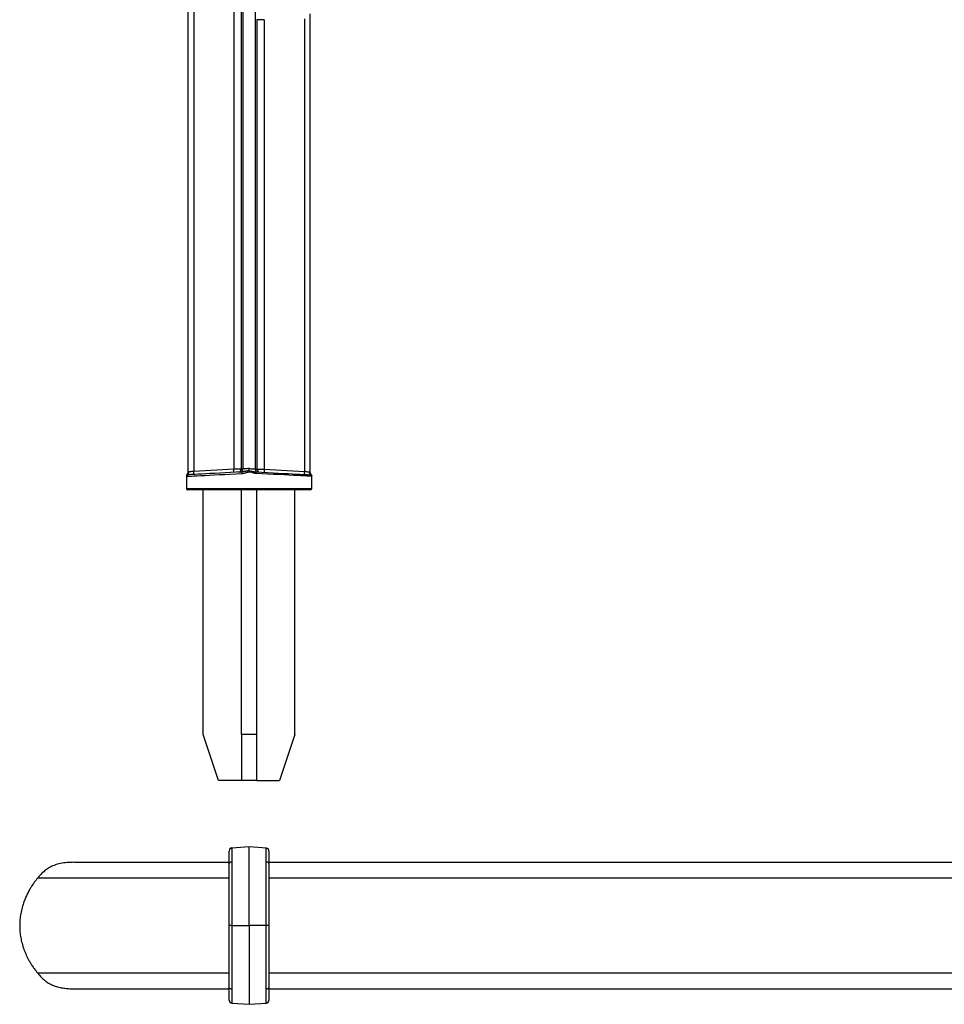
# Model space of a CAD drawing. Header units: millimetres. Extents: x 33 to 217, y 58 to 192.
# Tile 1 of 9: x 33 to 93, y 58 to 122. Entities that reach past the tile are written whole.
import ezdxf

# ---------------------------------------------------------------- set-up
doc = ezdxf.new("R2010")
doc.units = ezdxf.units.MM

msp = doc.modelspace()

# ---------------------------------------------------------------- linework, layer by layer
at = {"color": 7, "linetype": 'Continuous', "lineweight": 25}
for p, q in [((47.336, 167.441), (47.336, 92.644)), ((46.859, 167.096), (46.859, 92.629)), ((43.85, 166.583), (43.85, 92.442)), ((44.233, 166.633), (44.233, 92.491)), ((47.451, 166.547), (47.451, 92.65)), ((48.25, 166.547), (48.25, 92.65)), ((51.85, 92.442), (51.85, 122.421)), ((48.365, 122.034), (48.365, 92.644)), ((48.842, 122.034), (48.365, 122.034)), ((48.842, 122.034), (48.842, 92.629)), ((51.468, 122.085), (51.468, 92.491)), ((43.75, 92.216), (43.75, 91.381)), ((43.76, 92.193), (43.777, 92.173)), ((43.871, 92.273), (43.825, 92.284)), ((46.859, 92.629), (44.233, 92.491)), ((47.451, 92.65), (47.336, 92.644)), ((48.25, 92.65), (48.365, 92.644)), ((48.842, 92.629), (51.468, 92.491)), ((51.83, 92.273), (51.876, 92.284)), ((51.941, 92.193), (51.924, 92.173)), ((51.95, 91.381), (51.95, 92.216)), ((47.85, 91.281), (43.85, 91.281)), ((44.85, 75.281), (44.85, 91.281)), ((47.35, 75.281), (47.35, 91.281)), ((51.85, 91.281), (47.85, 91.281)), ((48.35, 75.281), (48.35, 91.281)), ((50.85, 75.281), (50.85, 91.281)), ((45.85, 72.281), (44.85, 75.281)), ((47.35, 75.281), (47.35, 72.281)), ((48.35, 75.281), (47.35, 75.281)), ((48.35, 72.281), (48.35, 75.281)), ((50.85, 75.281), (49.85, 72.281)), ((47.35, 72.281), (45.85, 72.281)), ((48.35, 72.281), (47.35, 72.281)), ((48.35, 72.281), (49.85, 72.281)), ((47.85, 67.942), (46.717, 67.862)), ((48.984, 67.862), (47.85, 67.942)), ((47.85, 67.942), (47.85, 67.942)), ((36.429, 66.928), (46.55, 66.928)), ((49.15, 66.928), (146.55, 66.928)), ((46.724, 62.792), (47.85, 62.792)), ((48.977, 62.792), (47.85, 62.792)), ((36.429, 58.656), (46.55, 58.656)), ((49.15, 58.656), (146.55, 58.656)), ((46.717, 57.722), (47.85, 57.642)), ((47.85, 57.642), (48.984, 57.722)), ((47.85, 57.642), (47.85, 57.642))]:
    msp.add_line(p, q, dxfattribs=at)
at = {"color": 8, "linetype": 'Continuous', "lineweight": 25}
for p, q in [((43.75, 91.381), (47.85, 91.381)), ((47.85, 91.381), (51.95, 91.381)), ((46.728, 67.864), (46.728, 67.863)), ((48.973, 67.863), (48.973, 67.864)), ((34.037, 65.914), (46.55, 65.914)), ((49.15, 65.914), (146.55, 65.914)), ((46.55, 59.671), (34.037, 59.671)), ((146.55, 59.671), (49.15, 59.671)), ((46.728, 57.721), (46.728, 57.721)), ((48.973, 57.721), (48.973, 57.721))]:
    msp.add_line(p, q, dxfattribs=at)
at = {"color": 7, "linetype": 'Continuous', "lineweight": 25, "flags": 128}
for points in [[(43.777, 92.173), (43.841, 92.176), (43.941, 92.181), (44.077, 92.188), (44.249, 92.197), (44.453, 92.207), (44.688, 92.219), (44.952, 92.233), (45.244, 92.248), (45.559, 92.264), (45.895, 92.281), (46.249, 92.299), (46.618, 92.318), (46.998, 92.337), (47.386, 92.357)], [(47.392, 92.457), (47.013, 92.437), (46.643, 92.418), (46.283, 92.399), (45.937, 92.381), (45.609, 92.364), (45.302, 92.348), (45.018, 92.333), (44.76, 92.319), (44.53, 92.307), (44.331, 92.297), (44.164, 92.288), (44.031, 92.281), (43.933, 92.276), (43.871, 92.273)], [(44.233, 92.491), (44.159, 92.486), (44.089, 92.48), (44.024, 92.475), (43.967, 92.47), (43.919, 92.467)], [(47.336, 92.644), (47.324, 92.644), (47.294, 92.643), (47.249, 92.641), (47.19, 92.639), (47.119, 92.637), (47.038, 92.635), (46.95, 92.632), (46.859, 92.629)], [(47.85, 92.681), (47.775, 92.675), (47.701, 92.67), (47.634, 92.664), (47.574, 92.66), (47.524, 92.656), (47.486, 92.653), (47.461, 92.651), (47.451, 92.65)], [(47.85, 92.681), (47.926, 92.675), (48, 92.67), (48.067, 92.664), (48.127, 92.66), (48.177, 92.656), (48.215, 92.653), (48.24, 92.651), (48.25, 92.65)], [(48.309, 92.457), (48.688, 92.437), (49.058, 92.418), (49.418, 92.399), (49.764, 92.381), (50.092, 92.364), (50.399, 92.348), (50.683, 92.333), (50.941, 92.319), (51.171, 92.307), (51.37, 92.297), (51.537, 92.288), (51.67, 92.281), (51.768, 92.276), (51.83, 92.273)], [(51.924, 92.173), (51.86, 92.176), (51.76, 92.181), (51.623, 92.188), (51.452, 92.197), (51.248, 92.207), (51.013, 92.219), (50.749, 92.233), (50.457, 92.248), (50.142, 92.264), (49.806, 92.281), (49.452, 92.299), (49.083, 92.318), (48.703, 92.337), (48.315, 92.357)], [(48.365, 92.644), (48.377, 92.644), (48.407, 92.643), (48.452, 92.641), (48.511, 92.639), (48.582, 92.637), (48.663, 92.635), (48.751, 92.632), (48.842, 92.629)], [(51.468, 92.491), (51.542, 92.486), (51.612, 92.48), (51.677, 92.475), (51.734, 92.47), (51.782, 92.467)], [(46.73, 66.952), (46.694, 66.948), (46.66, 66.941), (46.629, 66.93), (46.602, 66.916), (46.58, 66.9), (46.564, 66.882), (46.554, 66.862), (46.55, 66.842)], [(49.15, 66.842), (49.147, 66.862), (49.137, 66.882), (49.121, 66.9), (49.099, 66.916), (49.072, 66.93), (49.041, 66.94), (49.007, 66.948), (48.971, 66.952)], [(46.73, 58.633), (46.694, 58.637), (46.66, 58.644), (46.629, 58.655), (46.602, 58.669), (46.58, 58.685), (46.564, 58.703), (46.554, 58.722), (46.55, 58.743)], [(49.15, 58.742), (49.147, 58.722), (49.137, 58.703), (49.121, 58.684), (49.099, 58.668), (49.072, 58.654), (49.041, 58.644), (49.007, 58.636), (48.971, 58.632)]]:
    msp.add_lwpolyline(points, dxfattribs=at)
at = {"color": 7, "linetype": 'Continuous', "lineweight": 25}
for centre, radius, start, end in [((43.85, 92.216), 0.1, 131.81031, 180), ((43.86, 92.191), 0.0998, 110.74227, 178.8014), ((43.877, 92.173), 0.0996, 93.1775, 180.22024), ((43.718, 92.455), 0.201, 301.82508, 3.24103), ((43.087, 92.382), 1.151, 355.5229, 5.47565), ((45.713, 92.519), 1.151, 355.5229, 5.47565), ((47.136, 92.644), 0.2, 273.02503, 0.03318), ((47.251, 92.65), 0.2, 273.02499, 0.0332), ((47.612, 92.394), 0.229, 163.88614, 189.12566), ((48.45, 92.65), 0.2, 179.96817, 266.97455), ((48.089, 92.394), 0.229, 350.87337, 16.11483), ((48.565, 92.644), 0.2, 179.96819, 266.9745), ((49.989, 92.519), 1.152, 174.52781, 184.47193), ((52.615, 92.381), 1.152, 174.52781, 184.47193), ((51.983, 92.455), 0.201, 176.76015, 238.17522), ((51.824, 92.173), 0.0996, 359.78141, 86.82446), ((51.841, 92.191), 0.0998, 1.19707, 69.25926), ((51.85, 92.216), 0.1, 0, 48.18969), ((43.85, 91.381), 0.1, 180, 270), ((51.85, 91.381), 0.1, 270, 0), ((46.75, 67.666), 0.2, 96.62086, 179.99999), ((46.75, 67.665), 0.2, 96.4087, 179.99996), ((48.95, 67.665), 0.2, 1.03522, 83.41508), ((48.95, 67.665), 0.2, 0.00052, 83.58986), ((46.75, 57.92), 0.2, 180.00004, 263.5913), ((46.75, 57.919), 0.2, 181.03288, 263.41646), ((48.95, 57.92), 0.2, 276.40909, 359.99958), ((48.95, 57.919), 0.2, 276.62086, 359.99999)]:
    msp.add_arc(centre, radius, start, end, dxfattribs=at)
for points, knots in [([(43.75, 92.216), (43.751, 92.215), (43.752, 92.214), (43.757, 92.2), (43.76, 92.193)], [0, 0, 0, 0, 0.4979328, 1, 1, 1, 1]), ([(43.85, 92.443), (43.849, 92.425), (43.847, 92.391), (43.83, 92.347), (43.807, 92.314), (43.789, 92.294), (43.778, 92.286), (43.776, 92.284)], [0, 0, 0, 0, 0.291586, 0.554964, 0.776749, 0.95718, 1, 1, 1, 1]), ([(43.825, 92.284), (43.806, 92.287), (43.784, 92.291), (43.784, 92.29), (43.784, 92.29)], [0, 0, 0, 0, 0.899983, 1, 1, 1, 1]), ([(47.386, 92.357), (47.424, 92.361), (47.501, 92.369), (47.614, 92.401), (47.729, 92.439), (47.81, 92.451), (47.85, 92.457)], [0, 0, 0, 0, 0.241421, 0.487171, 0.742745, 1, 1, 1, 1]), ([(47.85, 92.532), (47.844, 92.532), (47.827, 92.531), (47.801, 92.528), (47.77, 92.524), (47.73, 92.518), (47.69, 92.511), (47.64, 92.5), (47.593, 92.49), (47.541, 92.479), (47.483, 92.467), (47.433, 92.46), (47.4, 92.458), (47.392, 92.457)], [0, 0, 0, 0, 0.040858, 0.105089, 0.169429, 0.234087, 0.364329, 0.429912, 0.561341, 0.67062, 0.779999, 0.944862, 1, 1, 1, 1]), ([(47.85, 92.532), (47.85, 92.535), (47.85, 92.541), (47.85, 92.556), (47.85, 92.577), (47.85, 92.609), (47.85, 92.644), (47.85, 92.669), (47.85, 92.681)], [0, 0, 0, 0, 0.0776395, 0.1556115, 0.353018, 0.5561324, 0.7741937, 1, 1, 1, 1]), ([(47.85, 92.457), (47.85, 92.463), (47.85, 92.474), (47.85, 92.491), (47.85, 92.506), (47.85, 92.518), (47.85, 92.526), (47.85, 92.53), (47.85, 92.532)], [0, 0, 0, 0, 0.198062, 0.401858, 0.599921, 0.803749, 0.901539, 1, 1, 1, 1]), ([(47.85, 92.532), (47.857, 92.532), (47.904, 92.528), (47.992, 92.516), (48.105, 92.491), (48.21, 92.467), (48.276, 92.46), (48.309, 92.457)], [0, 0, 0, 0, 0.040875, 0.298698, 0.56127, 0.779994, 1, 1, 1, 1]), ([(48.315, 92.357), (48.277, 92.361), (48.2, 92.369), (48.086, 92.401), (47.972, 92.439), (47.891, 92.451), (47.85, 92.457)], [0, 0, 0, 0, 0.241427, 0.487177, 0.742739, 1, 1, 1, 1]), ([(51.909, 92.303), (51.896, 92.317), (51.869, 92.346), (51.851, 92.397), (51.853, 92.43), (51.853, 92.442)], [0, 0, 0, 0, 0.370246, 0.757352, 1, 1, 1, 1]), ([(51.876, 92.284), (51.895, 92.287), (51.917, 92.291), (51.917, 92.29), (51.917, 92.29)], [0, 0, 0, 0, 0.899983, 1, 1, 1, 1]), ([(51.95, 92.216), (51.95, 92.215), (51.949, 92.214), (51.944, 92.2), (51.941, 92.193)], [0, 0, 0, 0, 0.497933, 1, 1, 1, 1]), ([(46.55, 66.842), (46.55, 66.917), (46.55, 67.077), (46.55, 67.28), (46.55, 67.472), (46.55, 67.629), (46.55, 67.652), (46.55, 67.665)], [0, 0, 0, 0, 0.155236, 0.327884, 0.500528, 0.735915, 1, 1, 1, 1]), ([(46.727, 67.864), (46.727, 67.864), (46.728, 67.864), (46.728, 67.864), (46.728, 67.864)], [0, 0, 0, 0, 0.617961, 1, 1, 1, 1]), ([(46.728, 67.863), (46.728, 67.86), (46.729, 67.853), (46.729, 67.785), (46.73, 67.651), (46.73, 67.437), (46.73, 67.212), (46.73, 67.036), (46.73, 66.952)], [0, 0, 0, 0, 0.132378, 0.264756, 0.500089, 0.672561, 0.845038, 1, 1, 1, 1]), ([(47.85, 66.996), (47.85, 67.135), (47.85, 67.411), (47.85, 67.707), (47.85, 67.905), (47.85, 67.93), (47.85, 67.942)], [0, 0, 0, 0, 0.251833, 0.5, 0.748167, 1, 1, 1, 1]), ([(48.971, 66.952), (48.971, 67.035), (48.971, 67.212), (48.971, 67.437), (48.971, 67.651), (48.972, 67.785), (48.972, 67.853), (48.973, 67.86), (48.973, 67.863)], [0, 0, 0, 0, 0.155085, 0.327495, 0.499899, 0.735139, 0.86757, 1, 1, 1, 1]), ([(48.973, 67.864), (48.973, 67.864), (48.973, 67.864), (48.973, 67.864), (48.974, 67.864)], [0, 0, 0, 0, 0.54136, 1, 1, 1, 1]), ([(49.15, 67.665), (49.15, 67.652), (49.15, 67.629), (49.15, 67.472), (49.15, 67.28), (49.15, 67.076), (49.15, 66.917), (49.15, 66.842)], [0, 0, 0, 0, 0.264185, 0.499479, 0.672055, 0.844635, 1, 1, 1, 1]), ([(47.85, 62.792), (47.85, 63.036), (47.85, 63.525), (47.85, 64.253), (47.85, 64.97), (47.85, 65.671), (47.85, 66.354), (47.85, 66.781), (47.85, 66.996)], [0, 0, 0, 0, 0.164547, 0.329422, 0.494974, 0.661598, 0.829758, 1, 1, 1, 1]), ([(36.429, 66.928), (36.271, 66.926), (35.956, 66.92), (35.513, 66.86), (35.183, 66.766), (34.953, 66.668), (34.809, 66.594), (34.668, 66.509), (34.498, 66.388), (34.286, 66.2), (34.127, 66.017), (34.037, 65.914)], [0, 0, 0, 0, 0.167396, 0.333577, 0.499801, 0.561928, 0.624309, 0.687003, 0.750072, 0.859172, 1, 1, 1, 1]), ([(46.55, 62.793), (46.55, 62.998), (46.55, 63.408), (46.55, 64.024), (46.55, 64.637), (46.55, 65.254), (46.55, 65.864), (46.55, 66.398), (46.55, 66.715), (46.55, 66.842)], [0, 0, 0, 0, 0.143382, 0.286764, 0.434315, 0.581864, 0.737508, 0.894443, 1, 1, 1, 1]), ([(46.73, 66.952), (46.73, 66.887), (46.73, 66.757), (46.73, 66.427), (46.729, 65.949), (46.729, 65.329), (46.728, 64.706), (46.726, 64.083), (46.725, 63.443), (46.724, 63.01), (46.724, 62.792), (46.724, 62.792)], [0, 0, 0, 0, 0.05281, 0.1056751, 0.2612699, 0.4181544, 0.5610272, 0.7048977, 0.8519072, 0.9999986, 1, 1, 1, 1]), ([(48.977, 62.792), (48.977, 62.792), (48.977, 63.106), (48.975, 63.734), (48.974, 64.53), (48.972, 65.32), (48.971, 66.104), (48.971, 66.669), (48.971, 66.952)], [0, 0, 0, 0, 0.000001, 0.213882, 0.42776, 0.550258, 0.775151, 1, 1, 1, 1]), ([(49.15, 66.842), (49.15, 66.671), (49.15, 66.329), (49.15, 65.78), (49.15, 65.206), (49.15, 64.518), (49.15, 63.712), (49.15, 63.1), (49.15, 62.792)], [0, 0, 0, 0, 0.141026, 0.28207, 0.427149, 0.572228, 0.784463, 1, 1, 1, 1]), ([(34.037, 65.914), (33.959, 65.817), (33.804, 65.623), (33.613, 65.344), (33.461, 65.086), (33.343, 64.852), (33.233, 64.612), (33.165, 64.446), (33.131, 64.364)], [0, 0, 0, 0, 0.211108, 0.423083, 0.56624, 0.709934, 0.854819, 1, 1, 1, 1]), ([(33.131, 64.364), (33.088, 64.234), (33.003, 63.978), (32.916, 63.582), (32.862, 63.187), (32.844, 62.789), (32.863, 62.388), (32.912, 62.001), (33.003, 61.609), (33.086, 61.358), (33.131, 61.221)], [0, 0, 0, 0, 0.129423, 0.255305, 0.378505, 0.499938, 0.624159, 0.750011, 0.862765, 1, 1, 1, 1]), ([(46.724, 62.792), (46.701, 62.792), (46.654, 62.792), (46.597, 62.792), (46.558, 62.793), (46.553, 62.793), (46.55, 62.793)], [0, 0, 0, 0, 0.249989, 0.499976, 0.749996, 1, 1, 1, 1]), ([(46.55, 58.743), (46.55, 58.914), (46.55, 59.255), (46.55, 59.805), (46.55, 60.378), (46.55, 61.066), (46.55, 61.873), (46.55, 62.484), (46.55, 62.793)], [0, 0, 0, 0, 0.141026, 0.28207, 0.427149, 0.572228, 0.784463, 1, 1, 1, 1]), ([(46.724, 62.792), (46.724, 62.792), (46.724, 62.478), (46.726, 61.85), (46.727, 61.054), (46.729, 60.264), (46.73, 59.48), (46.73, 58.915), (46.73, 58.633)], [0, 0, 0, 0, 0.000001, 0.213882, 0.42776, 0.550258, 0.775151, 1, 1, 1, 1]), ([(47.85, 62.792), (47.85, 62.548), (47.85, 62.059), (47.85, 61.332), (47.85, 60.614), (47.85, 59.913), (47.85, 59.23), (47.85, 58.803), (47.85, 58.588)], [0, 0, 0, 0, 0.164547, 0.329422, 0.494974, 0.661598, 0.829758, 1, 1, 1, 1]), ([(48.971, 58.632), (48.971, 58.763), (48.971, 59.088), (48.972, 59.636), (48.973, 60.325), (48.974, 61.095), (48.975, 61.938), (48.977, 62.508), (48.977, 62.792), (48.977, 62.792)], [0, 0, 0, 0, 0.105682, 0.261949, 0.418215, 0.611935, 0.806275, 0.999999, 1, 1, 1, 1]), ([(49.15, 62.792), (49.148, 62.792), (49.143, 62.792), (49.104, 62.792), (49.047, 62.792), (49, 62.792), (48.977, 62.792)], [0, 0, 0, 0, 0.2500005, 0.5000111, 0.7500038, 1, 1, 1, 1]), ([(49.15, 62.792), (49.15, 62.587), (49.15, 62.177), (49.15, 61.56), (49.15, 60.947), (49.15, 60.33), (49.15, 59.72), (49.15, 59.187), (49.15, 58.87), (49.15, 58.742)], [0, 0, 0, 0, 0.143382, 0.286764, 0.434315, 0.581864, 0.737508, 0.894443, 1, 1, 1, 1]), ([(33.131, 61.221), (33.18, 61.101), (33.279, 60.86), (33.431, 60.552), (33.582, 60.292), (33.725, 60.078), (33.877, 59.87), (33.984, 59.737), (34.037, 59.671)], [0, 0, 0, 0, 0.211065, 0.423164, 0.566356, 0.710077, 0.854919, 1, 1, 1, 1]), ([(34.037, 59.671), (34.118, 59.576), (34.277, 59.388), (34.538, 59.162), (34.811, 58.983), (35.101, 58.848), (35.409, 58.752), (35.72, 58.694), (36.061, 58.662), (36.297, 58.658), (36.429, 58.656)], [0, 0, 0, 0, 0.128311, 0.254128, 0.377887, 0.500054, 0.625335, 0.750091, 0.859542, 1, 1, 1, 1]), ([(46.55, 57.92), (46.55, 57.932), (46.55, 57.955), (46.55, 58.112), (46.55, 58.304), (46.55, 58.508), (46.55, 58.667), (46.55, 58.743)], [0, 0, 0, 0, 0.264185, 0.499479, 0.672055, 0.844635, 1, 1, 1, 1]), ([(46.73, 58.633), (46.73, 58.549), (46.73, 58.373), (46.73, 58.147), (46.73, 57.933), (46.729, 57.8), (46.729, 57.732), (46.728, 57.725), (46.728, 57.721)], [0, 0, 0, 0, 0.155085, 0.327495, 0.499899, 0.735139, 0.86757, 1, 1, 1, 1]), ([(48.973, 57.721), (48.973, 57.725), (48.972, 57.732), (48.972, 57.8), (48.971, 57.933), (48.971, 58.147), (48.971, 58.373), (48.971, 58.549), (48.971, 58.632)], [0, 0, 0, 0, 0.132378, 0.264756, 0.500089, 0.672561, 0.845038, 1, 1, 1, 1]), ([(49.15, 58.742), (49.15, 58.667), (49.15, 58.508), (49.15, 58.304), (49.15, 58.112), (49.15, 57.955), (49.15, 57.932), (49.15, 57.92)], [0, 0, 0, 0, 0.155236, 0.327884, 0.500528, 0.735915, 1, 1, 1, 1]), ([(47.85, 58.588), (47.85, 58.449), (47.85, 58.174), (47.85, 57.878), (47.85, 57.68), (47.85, 57.655), (47.85, 57.642)], [0, 0, 0, 0, 0.251833, 0.5, 0.748167, 1, 1, 1, 1]), ([(46.728, 57.721), (46.728, 57.721), (46.728, 57.721), (46.728, 57.72), (46.727, 57.72)], [0, 0, 0, 0, 0.54136, 1, 1, 1, 1]), ([(48.974, 57.72), (48.974, 57.72), (48.973, 57.721), (48.973, 57.721), (48.973, 57.721)], [0, 0, 0, 0, 0.617961, 1, 1, 1, 1])]:
    msp.add_open_spline(points, degree=3, knots=knots, dxfattribs=at)
at = {"color": 8, "linetype": 'Continuous', "lineweight": 25}
for points, knots in [([(43.919, 92.467), (43.905, 92.464), (43.871, 92.457), (43.847, 92.437), (43.853, 92.441), (43.854, 92.442)], [0, 0, 0, 0, 0.363812, 0.869896, 1, 1, 1, 1]), ([(51.782, 92.467), (51.796, 92.464), (51.83, 92.457), (51.854, 92.437), (51.848, 92.441), (51.847, 92.442)], [0, 0, 0, 0, 0.363816, 0.869897, 1, 1, 1, 1])]:
    msp.add_open_spline(points, degree=3, knots=knots, dxfattribs=at)

doc.saveas('drawing.dxf')
